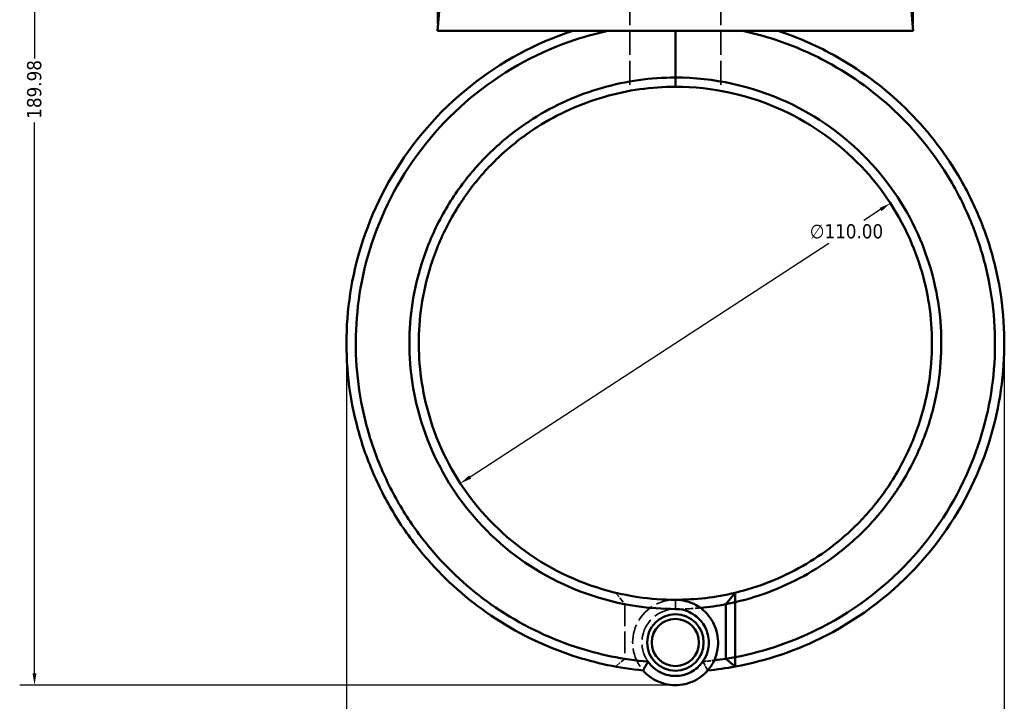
# Model space of a CAD drawing. Header units: millimetres. Extents: x 0 to 898, y 0 to 843.
# Tile 3 of 8: x 274 to 485, y 241 to 387. Entities that reach past the tile are written whole.
import ezdxf

# ---------------------------------------------------------------- set-up
doc = ezdxf.new("R2010")
doc.units = ezdxf.units.MM
doc.linetypes.add('DASHED', pattern=[0.2067, 0.1654, -0.0413])
for name, color, linetype, lineweight in [('Dimension (ANSI)', 7, 'Continuous', 25), ('Hidden (ANSI)', 7, 'DASHED', 35), ('Hidden Narrow (ANSI)', 7, 'DASHED', 25), ('Visible (ANSI)', 7, 'Continuous', 50), ('Visible Narrow (ANSI)', 7, 'Continuous', 35)]:
    doc.layers.add(name, color=color, linetype=linetype, lineweight=lineweight)
doc.styles.add('Note Text (ANSI)', font='tahoma.ttf')
doc.dimstyles.new('Default - mm (ANSI)', dxfattribs={"dimtxt": 3.048, "dimasz": 2.5, "dimexe": 3.175, "dimexo": 1.6002, "dimgap": 0.8, "dimtad": 0, "dimtoh": 1, "dimrnd": 1e-08, "dimzin": 4, "dimdsep": 46, "dimtxsty": 'Note Text (ANSI)', "dimcen": 0.09, "dimdle": 10, "dimclrd": 256, "dimclre": 256, "dimclrt": 256, "dimadec": 1, "dimazin": 1, "dimtfac": 1, "dimtofl": 0, "dimtmove": 0, "dimatfit": 3, "dimfxl": 1, "dimtolj": 1, "dimtzin": 4, "dimlwd": -1, "dimlwe": -1, "dimarcsym": 0})

# ---------------------------------------------------------------- blocks, each defined once
blk = doc.blocks.new('*D7')
at = {"layer": 'Defpoints', "color": 0, "transparency": 16777216}
for p in [(460.66, 347.91), (368.51, 287.84)]:
    blk.add_point(p, dxfattribs=at)
at = {"layer": 'Dimension (ANSI)', "transparency": 16777216}
for p, q in [((458.57, 346.54), (454.99, 344.21)), ((370.61, 289.2), (447.5, 339.33))]:
    blk.add_line(p, q, dxfattribs=at)
for points in [[(458.34, 346.89), (458.79, 346.19), (460.66, 347.91)], [(370.38, 289.55), (370.83, 288.85), (368.51, 287.84)]]:
    blk.add_solid(points, dxfattribs=at)
at = {"layer": 'Dimension (ANSI)', "transparency": 16777216, "insert": (443.4, 343.41), "char_height": 3.048, "attachment_point": 1, "style": 'Note Text (ANSI)'}
blk.add_mtext('\\A1;∅110.00', dxfattribs=at)
blk = doc.blocks.new('*D8')
at = {"layer": 'Defpoints', "color": 0, "transparency": 16777216}
for p in [(485.04, 320.49), (344.09, 317.87), (485.04, 181.87)]:
    blk.add_point(p, dxfattribs=at)
at = {"layer": 'Dimension (ANSI)', "transparency": 16777216}
for p, q in [((485.04, 318.89), (485.04, 178.7)), ((344.09, 316.27), (344.09, 178.7)), ((346.59, 181.87), (447.27, 181.87)), ((482.54, 181.87), (460.9, 181.87))]:
    blk.add_line(p, q, dxfattribs=at)
for points in [[(346.59, 182.29), (346.59, 181.46), (344.09, 181.87)], [(482.54, 182.29), (482.54, 181.46), (485.04, 181.87)]]:
    blk.add_solid(points, dxfattribs=at)
at = {"layer": 'Dimension (ANSI)', "transparency": 16777216, "insert": (448.07, 183.46), "char_height": 3.048, "attachment_point": 1, "style": 'Note Text (ANSI)'}
blk.add_mtext('\\A1;140.95', dxfattribs=at)
blk = doc.blocks.new('*D9')
at = {"layer": 'Defpoints', "color": 0, "transparency": 16777216}
for p in [(277.23, 434.55), (381.54, 434.55), (415.19, 244.57)]:
    blk.add_point(p, dxfattribs=at)
at = {"layer": 'Dimension (ANSI)', "transparency": 16777216}
for p, q in [((379.94, 434.55), (274.05, 434.55)), ((277.23, 432.05), (277.23, 378.92)), ((277.23, 247.07), (277.23, 365.22)), ((413.59, 244.57), (274.05, 244.57))]:
    blk.add_line(p, q, dxfattribs=at)
for points in [[(276.81, 432.05), (277.64, 432.05), (277.23, 434.55)], [(276.81, 247.07), (277.64, 247.07), (277.23, 244.57)]]:
    blk.add_solid(points, dxfattribs=at)
at = {"layer": 'Dimension (ANSI)', "transparency": 16777216, "insert": (275.63, 366.02), "char_height": 3.048, "attachment_point": 1, "rotation": 90, "style": 'Note Text (ANSI)'}
blk.add_mtext('\\A1;189.98', dxfattribs=at)
blk = doc.blocks.new('*D10')
at = {"layer": 'Defpoints', "color": 0, "transparency": 16777216}
for p in [(363.59, 478.85), (363.59, 384.85), (465.59, 384.85)]:
    blk.add_point(p, dxfattribs=at)
at = {"layer": 'Dimension (ANSI)', "transparency": 16777216}
for p, q in [((363.59, 386.45), (363.59, 482.02)), ((465.59, 386.45), (465.59, 482.02)), ((366.09, 478.85), (405.87, 478.85)), ((463.09, 478.85), (423.3, 478.85))]:
    blk.add_line(p, q, dxfattribs=at)
for points in [[(366.09, 479.26), (366.09, 478.43), (363.59, 478.85)], [(463.09, 479.26), (463.09, 478.43), (465.59, 478.85)]]:
    blk.add_solid(points, dxfattribs=at)
at = {"layer": 'Dimension (ANSI)', "transparency": 16777216, "insert": (406.67, 481.14), "char_height": 3.048, "attachment_point": 1, "style": 'Note Text (ANSI)'}
blk.add_mtext('\\A1;{\\fAIGDT|b0|i0;\\H3.0480;\\ln}\\fTahoma|b0|i0;\\H3.0480;102.00', dxfattribs=at)

msp = doc.modelspace()

# ---------------------------------------------------------------- linework, layer by layer
at = {"layer": 'Hidden (ANSI)', "ltscale": 29.039671}
for p, q in [((404.848, 396.853), (404.848, 384.848)), ((424.324, 396.853), (424.324, 384.848))]:
    msp.add_line(p, q, dxfattribs=at)
at = {"layer": 'Hidden (ANSI)', "ltscale": 31.069044}
for p, q in [((404.848, 384.848), (404.848, 372.004)), ((424.324, 384.848), (424.324, 372.004))]:
    msp.add_line(p, q, dxfattribs=at)
at = {"layer": 'Hidden (ANSI)', "ltscale": 7.016547}
msp.add_line((401.783, 264.384), (403.736, 261.954), dxfattribs=at)
at = {"layer": 'Hidden (ANSI)', "ltscale": 28.247301}
msp.add_line((403.736, 261.915), (403.736, 250.238), dxfattribs=at)
at = {"layer": 'Hidden (ANSI)', "ltscale": 6.189257}
msp.add_line((403.736, 250.213), (401.765, 248.549), dxfattribs=at)
at = {"layer": 'Hidden (ANSI)', "ltscale": 26.406904}
msp.add_arc((414.586, 317.873), 57, 259.02674, 270, dxfattribs=at)
at = {"layer": 'Hidden (ANSI)', "ltscale": 25.314264}
msp.add_arc((414.586, 253.713), 9.16, 90, 220.91607, dxfattribs=at)
at = {"layer": 'Hidden (ANSI)', "ltscale": 28.438055}
for start, end in [(90, 325.19061), (214.80939, 90)]:
    msp.add_arc((414.586, 253.713), 7.16, start, end, dxfattribs=at)
at = {"layer": 'Hidden (ANSI)', "ltscale": 10.260382}
msp.add_arc((414.586, 317.873), 57, 270, 275.41489, dxfattribs=at)
at = {"layer": 'Hidden (ANSI)', "ltscale": 9.542219}
msp.add_arc((414.586, 317.873), 68.5, 260.8863, 265.07675, dxfattribs=at)
at = {"layer": 'Hidden (ANSI)', "ltscale": 4.674237}
msp.add_arc((414.586, 317.873), 68.5, 274.92325, 276.97596, dxfattribs=at)
at = {"layer": 'Hidden (ANSI)', "ltscale": 0.103044}
msp.add_rational_spline([(403.736, 261.915), (403.736, 261.934), (403.736, 261.954)], [1.16932396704, 1.16933031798, 1.1693365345], degree=2, dxfattribs=at)
at = {"layer": 'Hidden (ANSI)', "ltscale": 0.066368}
msp.add_rational_spline([(403.736, 250.213), (403.736, 250.225), (403.736, 250.238)], [1.39367991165, 1.3938952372, 1.39411055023], degree=2, dxfattribs=at)
at = {"layer": 'Hidden (ANSI)', "ltscale": 5.63256}
for points in [[(407.665, 247.714), (407.994, 248.351), (408.344, 248.997), (408.708, 249.626)], [(420.465, 249.626), (420.829, 248.997), (421.179, 248.351), (421.508, 247.714)]]:
    msp.add_open_spline(points, degree=3, dxfattribs=at)
at = {"layer": 'Hidden Narrow (ANSI)', "ltscale": 0.045601}
msp.add_line((414.586, 260.874), (414.586, 260.891), dxfattribs=at)
at = {"layer": 'Visible (ANSI)'}
for p, q in [((364.381, 393.935), (363.586, 384.848)), ((464.791, 393.935), (465.586, 384.848)), ((363.586, 384.848), (465.586, 384.848)), ((414.586, 384.848), (414.586, 374.854)), ((414.586, 374.854), (414.586, 384.848)), ((414.586, 372.873), (414.586, 374.854)), ((414.586, 374.854), (414.586, 372.873)), ((425.436, 261.954), (427.39, 264.384)), ((427.436, 262.359), (425.436, 261.954)), ((425.436, 261.954), (425.436, 250.213)), ((427.436, 250.571), (427.436, 262.359)), ((425.436, 250.213), (427.436, 250.571)), ((427.408, 248.549), (425.436, 250.213))]:
    msp.add_line(p, q, dxfattribs=at)
for radius in [6.06, 5.06]:
    msp.add_circle((414.586, 253.713), radius, dxfattribs=at)
for radius, start, end in [(55, 270, 283.46112), (57, 275.41489, 280.97326), (68.5, 276.97596, 279.1137), (70.5, 275.63458, 280.47851)]:
    msp.add_arc((414.586, 317.873), radius, start, end, dxfattribs=at)
for points, knots in [([(392.573, 384.848), (384.617, 382.233), (377.136, 378.187), (363.917, 367.631), (358.223, 361.074), (349.767, 346.755), (346.868, 339.079), (344.006, 324.15), (343.734, 316.957), (344.54, 309.89), (344.943, 306.357), (345.613, 302.855), (347.473, 295.994), (348.663, 292.635), (351.533, 286.137), (353.214, 282.997), (357.029, 277.008), (359.162, 274.158), (365.467, 266.943), (370.021, 262.914), (380.447, 255.842), (386.4, 252.92), (397.514, 249.279), (402.562, 248.217), (407.665, 247.714)], [0.3163412, 0.3163412, 0.3163412, 0.3163412, 0.6713834, 0.6713834, 1.034028, 1.034028, 1.377619, 1.377619, 1.6804056, 1.6804056, 1.6804056, 1.8317989, 1.8317989, 1.9831922, 1.9831922, 2.1345855, 2.1345855, 2.2859788, 2.2859788, 2.5433475, 2.5433475, 2.8238073, 2.8238073, 3.0428641, 3.0428641, 3.0428641, 3.0428641]), ([(408.714, 249.606), (403.439, 250.06), (398.217, 251.129), (387.106, 254.784), (381.307, 257.643), (371.159, 264.559), (366.731, 268.497), (360.61, 275.545), (358.54, 278.327), (354.844, 284.173), (353.218, 287.236), (350.446, 293.572), (349.3, 296.846), (347.515, 303.529), (346.876, 306.938), (346.498, 310.376), (345.741, 317.252), (346.033, 324.242), (348.868, 338.734), (351.711, 346.174), (359.96, 360.036), (365.498, 366.375), (378.329, 376.57), (385.579, 380.472), (393.282, 382.994), (395.53, 383.729), (397.816, 384.349), (400.127, 384.848)], [-3.0557292, -3.0557292, -3.0557292, -3.0557292, -2.8238073, -2.8238073, -2.5433475, -2.5433475, -2.2859788, -2.2859788, -2.1345855, -2.1345855, -1.9831922, -1.9831922, -1.8317989, -1.8317989, -1.6804056, -1.6804056, -1.6804056, -1.377619, -1.377619, -1.034028, -1.034028, -0.6713834, -0.6713834, -0.3163412, -0.3163412, -0.3163412, -0.2127394, -0.2127394, -0.2127394, -0.2127394]), ([(427.408, 248.549), (434.178, 249.801), (440.764, 252.052), (454.474, 259.119), (461.345, 264.423), (472.442, 276.786), (476.792, 283.726), (482.536, 297.782), (484.223, 304.772), (484.83, 311.86), (485.133, 315.404), (485.168, 318.972), (484.698, 326.075), (484.194, 329.609), (482.657, 336.563), (481.624, 339.983), (479.054, 346.629), (477.515, 349.856), (472.727, 358.205), (469.029, 363.073), (460.172, 372.049), (454.92, 376.065), (445.206, 381.543), (440.974, 383.41), (436.6, 384.848)], [0.1836005, 0.1836005, 0.1836005, 0.1836005, 0.4777172, 0.4777172, 0.842243, 0.842243, 1.1864566, 1.1864566, 1.4892735, 1.4892735, 1.4892735, 1.640682, 1.640682, 1.7920905, 1.7920905, 1.9434989, 1.9434989, 2.0949074, 2.0949074, 2.3523018, 2.3523018, 2.630053, 2.630053, 2.8252515, 2.8252515, 2.8252515, 2.8252515]), ([(429.046, 384.848), (431.357, 384.349), (433.643, 383.729), (435.891, 382.994), (440.126, 381.607), (444.225, 379.806), (453.641, 374.52), (458.737, 370.643), (467.345, 361.968), (470.945, 357.26), (475.618, 349.176), (477.122, 346.05), (479.641, 339.608), (480.656, 336.291), (482.174, 329.542), (482.678, 326.109), (483.161, 319.208), (483.14, 315.739), (482.859, 312.292), (482.295, 305.397), (480.68, 298.589), (475.138, 284.887), (470.924, 278.112), (460.148, 266.035), (453.463, 260.848), (440.214, 253.988), (433.915, 251.808), (427.436, 250.571)], [-2.9288532, -2.9288532, -2.9288532, -2.9288532, -2.8252515, -2.8252515, -2.8252515, -2.630053, -2.630053, -2.3523018, -2.3523018, -2.0949074, -2.0949074, -1.9434989, -1.9434989, -1.7920905, -1.7920905, -1.640682, -1.640682, -1.4892735, -1.4892735, -1.4892735, -1.1864566, -1.1864566, -0.842243, -0.842243, -0.4777172, -0.4777172, -0.1887605, -0.1887605, -0.1887605, -0.1887605]), ([(414.586, 374.854), (409.308, 374.854), (404.029, 374.116), (393.687, 371.168), (388.639, 368.902), (381.299, 364.24), (378.728, 362.283), (373.952, 357.962), (371.748, 355.6), (367.629, 350.357), (365.746, 347.452), (362.535, 341.349), (361.207, 338.153), (358.464, 329.373), (357.586, 323.623), (357.586, 317.873), (357.586, 312.123), (358.464, 306.373), (362.235, 294.303), (365.499, 288.101), (374.149, 277.09), (379.596, 272.333), (392.033, 265.034), (399.058, 262.562), (409.038, 261.095), (411.812, 260.892), (414.586, 260.892)], [-3.1415927, -3.1415927, -3.1415927, -3.1415927, -2.8638463, -2.8638463, -2.5757088, -2.5757088, -2.4062161, -2.4062161, -2.2367234, -2.2367234, -2.0551872, -2.0551872, -1.8736509, -1.8736509, -1.5707963, -1.5707963, -1.5707963, -1.2679417, -1.2679417, -0.9048692, -0.9048692, -0.5307408, -0.5307408, -0.1459544, -0.1459544, 0, 0, 0, 0]), ([(427.436, 262.359), (430.213, 263.001), (432.942, 263.852), (440.681, 266.919), (445.477, 269.673), (452.316, 275.04), (454.68, 277.243), (459.002, 282.015), (460.96, 284.584), (464.538, 290.21), (466.123, 293.288), (468.713, 299.679), (469.716, 302.992), (471.573, 311.997), (471.876, 317.801), (471.306, 323.519), (470.736, 329.238), (469.295, 334.869), (464.35, 346.502), (460.49, 352.35), (450.796, 362.449), (444.91, 366.642), (431.003, 373.053), (422.797, 374.854), (414.586, 374.854)], [-2.9142727, -2.9142727, -2.9142727, -2.9142727, -2.764311, -2.764311, -2.476217, -2.476217, -2.30675, -2.30675, -2.1372829, -2.1372829, -1.9557219, -1.9557219, -1.7741609, -1.7741609, -1.4715087, -1.4715087, -1.4715087, -1.1688566, -1.1688566, -0.8058694, -0.8058694, -0.4319915, -0.4319915, 0, 0, 0, 0]), ([(414.586, 262.873), (411.924, 262.873), (409.262, 263.067), (399.682, 264.468), (392.934, 266.829), (380.969, 273.811), (375.717, 278.364), (367.351, 288.927), (364.181, 294.885), (360.489, 306.504), (359.615, 312.047), (359.587, 317.599), (359.559, 323.151), (360.379, 328.711), (362.991, 337.213), (364.261, 340.311), (367.341, 346.228), (369.152, 349.048), (373.12, 354.14), (375.246, 356.436), (379.858, 360.636), (382.343, 362.54), (389.443, 367.076), (394.331, 369.282), (404.352, 372.154), (409.469, 372.873), (414.586, 372.873)], [0, 0, 0, 0, 0.1459544, 0.1459544, 0.5307408, 0.5307408, 0.9048692, 0.9048692, 1.2679417, 1.2679417, 1.5707963, 1.5707963, 1.5707963, 1.8736509, 1.8736509, 2.0551872, 2.0551872, 2.2367234, 2.2367234, 2.4062161, 2.4062161, 2.5757088, 2.5757088, 2.8638463, 2.8638463, 3.1415927, 3.1415927, 3.1415927, 3.1415927]), ([(414.586, 372.873), (422.546, 372.873), (430.501, 371.118), (443.966, 364.876), (449.658, 360.795), (459.009, 350.982), (462.721, 345.305), (467.453, 334.03), (468.819, 328.58), (469.342, 323.053), (469.865, 317.527), (469.544, 311.925), (467.711, 303.249), (466.728, 300.059), (464.204, 293.912), (462.664, 290.954), (459.196, 285.553), (457.302, 283.088), (453.128, 278.513), (450.847, 276.403), (444.258, 271.265), (439.644, 268.631), (432.357, 265.759), (429.894, 264.983), (427.39, 264.384)], [0, 0, 0, 0, 0.4319915, 0.4319915, 0.8058694, 0.8058694, 1.1688566, 1.1688566, 1.4715087, 1.4715087, 1.4715087, 1.7741609, 1.7741609, 1.9557219, 1.9557219, 2.1372829, 2.1372829, 2.30675, 2.30675, 2.476217, 2.476217, 2.764311, 2.764311, 2.9054762, 2.9054762, 2.9054762, 2.9054762]), ([(427.436, 262.359), (427.428, 262.696), (427.42, 263.033), (427.405, 263.708), (427.397, 264.046), (427.39, 264.384)], [-0.3050467, -0.3050467, -0.3050467, -0.3050467, -0.15256078, -0.15256078, 0, 0, 0, 0]), ([(407.665, 247.714), (408.056, 247.262), (408.491, 246.85), (410.257, 245.475), (411.821, 244.829), (414.871, 244.444), (416.343, 244.608), (419.05, 245.586), (420.284, 246.397), (421.89, 248.111), (422.412, 248.865), (422.812, 249.683), (423.213, 250.5), (423.492, 251.381), (423.863, 253.74), (423.737, 255.258), (422.799, 258.01), (422.021, 259.253), (419.854, 261.376), (418.405, 262.194), (416.107, 262.778), (415.347, 262.873), (414.586, 262.873)], [-4.0214066, -4.0214066, -4.0214066, -4.0214066, -3.8218289, -3.8218289, -3.2709909, -3.2709909, -2.7840076, -2.7840076, -2.3010087, -2.3010087, -1.9991344, -1.9991344, -1.9991344, -1.6972601, -1.6972601, -1.2142613, -1.2142613, -0.754496, -0.754496, -0.2416885, -0.2416885, 0, 0, 0, 0]), ([(414.586, 260.892), (415.162, 260.892), (415.737, 260.822), (417.482, 260.392), (418.591, 259.789), (420.284, 258.198), (420.909, 257.257), (421.698, 255.139), (421.835, 253.955), (421.598, 252.087), (421.397, 251.383), (421.097, 250.725), (420.796, 250.067), (420.396, 249.455), (419.144, 248.057), (418.165, 247.389), (416, 246.58), (414.815, 246.444), (412.365, 246.763), (411.113, 247.299), (409.565, 248.551), (409.1, 249.051), (408.714, 249.606)], [0, 0, 0, 0, 0.2416885, 0.2416885, 0.754496, 0.754496, 1.2142613, 1.2142613, 1.6972601, 1.6972601, 1.9991344, 1.9991344, 1.9991344, 2.3010087, 2.3010087, 2.7840076, 2.7840076, 3.2709909, 3.2709909, 3.8218289, 3.8218289, 4.1046277, 4.1046277, 4.1046277, 4.1046277]), ([(408.714, 249.606), (408.534, 249.294), (408.357, 248.979), (408.014, 248.348), (407.845, 248.03), (407.68, 247.712)], [-0.27669932, -0.27669932, -0.27669932, -0.27669932, -0.13854961, -0.13854961, 0, 0, 0, 0]), ([(427.408, 248.549), (427.413, 248.886), (427.418, 249.222), (427.427, 249.896), (427.432, 250.233), (427.436, 250.571)], [-0.26552249, -0.26552249, -0.26552249, -0.26552249, -0.13277778, -0.13277778, 0, 0, 0, 0])]:
    msp.add_open_spline(points, degree=3, knots=knots, dxfattribs=at)
msp.add_open_spline([(407.68, 247.712), (407.675, 247.713), (407.67, 247.713), (407.665, 247.714)], degree=3, dxfattribs=at)
at = {"layer": 'Visible Narrow (ANSI)'}
msp.add_line((414.586, 260.991), (414.586, 262.774), dxfattribs=at)

# ---------------------------------------------------------------- dimensions: what is measured, and where the dimension line sits
at = {"layer": 'Dimension (ANSI)'}
dim = msp.add_linear_dim(base=(363.586, 478.848), p1=(465.586, 384.848), p2=(363.586, 384.848), angle=180, text='{\\fAIGDT|b0|i0;\\H3.0480;\\ln}\\fTahoma|b0|i0;\\H3.0480;<>', dimstyle='Default - mm (ANSI)', override={"dimgap": 0.8, "dimtoh": 0, "dimdec": 2, "dimtol": 0, "dimlim": 0, "dimtp": 0, "dimtm": 0, "dimtdec": 2, "dimatfit": 1}, dxfattribs=at)
dim.commit()
dim.dimension.update_dxf_attribs({"geometry": '*D10', "text_midpoint": (414.586, 478.848), "dimtype": 160})
for base, p1, p2, angle, picture, middle in [((277.227, 434.553), (415.186, 244.573), (381.542, 434.553), 90, '*D9', (277.227, 372.073)), ((485.038, 181.873), (344.086, 317.873), (485.038, 320.487), 180, '*D8', (454.086, 181.873))]:
    dim = msp.add_linear_dim(base=base, p1=p1, p2=p2, angle=angle, dimstyle='Default - mm (ANSI)', override={"dimgap": 0.8, "dimtoh": 0, "dimdec": 2, "dimtol": 0, "dimlim": 0, "dimtp": 0, "dimtm": 0, "dimtdec": 2, "dimatfit": 1}, dxfattribs=at)
    dim.commit()
    dim.dimension.update_dxf_attribs({"geometry": picture, "text_midpoint": middle, "dimtype": 160})
dim = msp.add_diameter_dim_2p(p1=(368.511, 287.838), p2=(460.661, 347.908), dimstyle='Default - mm (ANSI)', override={"dimgap": 0.8, "dimtih": 1, "dimdec": 2, "dimlfac": 1, "dimtol": 0, "dimlim": 0, "dimtp": 0, "dimtm": 0, "dimtdec": 2, "dimtofl": 1, "dimatfit": 2}, dxfattribs=at)
dim.commit()
dim.dimension.update_dxf_attribs({"geometry": '*D7', "text_midpoint": (451.243, 341.768), "dimtype": 163})

doc.saveas('drawing.dxf')
